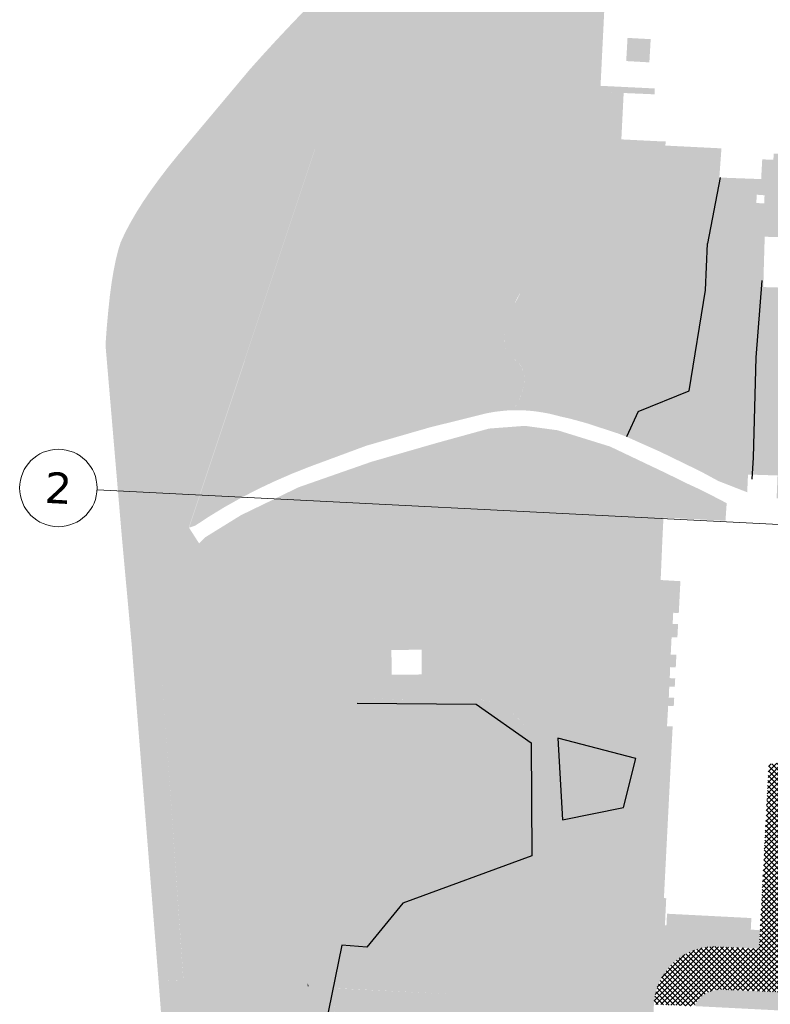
# Model space of a CAD drawing. Header units: millimetres. Extents: x 32690613 to 32694392, y 5343730 to 5344753.
# Tile 11 of 170: x 32692194 to 32692291, y 5344165 to 5344292. Entities that reach past the tile are written whole.
import ezdxf

# ---------------------------------------------------------------- set-up
doc = ezdxf.new("R2010")
doc.units = ezdxf.units.MM
doc.header["$LTSCALE"] = 0.01
doc.layers.get('DEFPOINTS').update_dxf_attribs({"color": 11, "lineweight": 18})
doc.layers.add('Gel-Bewuchs', color=122, linetype='Continuous', lineweight=25)
doc.layers.add('Gel-Rasengitter', color=105, linetype='Continuous', lineweight=5)
for name, color, linetype, lineweight, true_color in [('Veg-Hecke', 7, 'Continuous', 5, 0x9dd100), ('Veg-Rasen', 7, 'Continuous', 5, 0xb9f3a0), ('Veg-Stauden_Bodendecker', 7, 'Continuous', 5, 0xa8ffbe), ('Veg-Waldartig', 7, 'Continuous', 5, 0xb0ee53), ('Veg-Wiese', 7, 'Continuous', 5, 0xd4ffa8)]:
    doc.layers.add(name, color=color, linetype=linetype, lineweight=lineweight, true_color=true_color)
doc.styles.add('Verdana', font='verdana.ttf')

# ---------------------------------------------------------------- blocks, each defined once
blk = doc.blocks.new('A$C78070446')
blk.add_line((4469482.47, 5342769.75), (4470232.05, 5342702.5))
blk.add_circle((4469477.49, 5342770.2), 5)
at = {"insert": (4469477.49, 5342770.2), "char_height": 4, "attachment_point": 5, "rotation": 354.86, "line_spacing_factor": 0.252012, "style": 'Verdana'}
blk.add_mtext('2', dxfattribs=at)

msp = doc.modelspace()

# ---------------------------------------------------------------- hatches: boundary and pattern name
at = {"layer": 'Gel-Rasengitter'}
h = msp.add_hatch(dxfattribs=at)
h.set_pattern_fill('ANSI37', color=256, scale=0.15, style=0)
h.set_pattern_definition([(45, (32692692.89605, 5344273.37825), (-0.3367596, 0.3367596), []), (135, (32692692.89605, 5344273.37825), (-0.3367596, -0.3367596), [])])
h.paths.add_polyline_path([(32692294.58, 5344192.19), (32692294.58, 5344192.19, -0.106413), (32692296.65, 5344197.57), (32692296.65, 5344197.57), (32692296.25, 5344197.51), (32692295.87, 5344197.42), (32692295.53, 5344197.3), (32692295.21, 5344197.18), (32692294.92, 5344197.04), (32692294.65, 5344196.9), (32692294.4, 5344196.77), (32692294.17, 5344196.64), (32692293.96, 5344196.53), (32692293.76, 5344196.42), (32692293.58, 5344196.33), (32692293.4, 5344196.26), (32692293.23, 5344196.19), (32692293.07, 5344196.13), (32692292.9, 5344196.08), (32692292.74, 5344196.04), (32692292.58, 5344196), (32692292.42, 5344195.97), (32692292.24, 5344195.95), (32692292.05, 5344195.93), (32692291.85, 5344195.91), (32692291.63, 5344195.89), (32692291.38, 5344195.87), (32692291.11, 5344195.85), (32692290.64, 5344186.81), (32692290.17, 5344177.88), (32692289.99, 5344174.39), (32692289.86, 5344172), (32692284.49, 5344172.25, 0.413576), (32692276.28, 5344164.8), (32692281.44, 5344164.57, -0.2915), (32692285.17, 5344166.71), (32692330.5, 5344164.65), (32692348.61, 5344163.82), (32692389.02, 5344161.98), (32692393.46, 5344161.8), (32692414.46, 5344160.91), (32692414.56, 5344162.92), (32692350.52, 5344165.7), (32692349.19, 5344165.78), (32692349.33, 5344169.14), (32692330.81, 5344170.05), (32692293.89, 5344171.81), (32692293.97, 5344173.46), (32692293.37, 5344173.49), (32692294.02, 5344187.16), (32692294.04, 5344187.64), (32692294.16, 5344188.7), (32692294.37, 5344190.5), (32692294.43, 5344191.01)])
at = {"layer": 'Veg-Hecke', "transparency": 33554687}
msp.add_hatch(color=256, dxfattribs=at).paths.add_polyline_path([(32692276.39, 5344283.13), (32692269.38, 5344283.47), (32692269.34, 5344282.67), (32692275, 5344282.43), (32692276.36, 5344282.37)])
at = {"layer": 'Veg-Rasen', "transparency": 33554687}
for points in [[(32692293.4, 5344257.38), (32692290.41, 5344257.47), (32692289.16, 5344235.46), (32692289.02, 5344233.33), (32692288.44, 5344233.35), (32692288.43, 5344233.25), (32692292.25, 5344233.13), (32692292.13, 5344230.2), (32692292.62, 5344230.14), (32692292.62, 5344230.33), (32692292.74, 5344233.8), (32692292.82, 5344236.32), (32692293.02, 5344243.85)], [(32692277.97, 5344176.51), (32692277.9, 5344175.01), (32692288.79, 5344174.45), (32692288.87, 5344175.95)], [(32692281.45, 5344164.58), (32692281.69, 5344164.93), (32692281.93, 5344165.25), (32692282.17, 5344165.53), (32692282.41, 5344165.78), (32692282.66, 5344165.99), (32692282.91, 5344166.16), (32692283.16, 5344166.31), (32692283.41, 5344166.41), (32692283.67, 5344166.5), (32692283.91, 5344166.57), (32692284.14, 5344166.62), (32692284.36, 5344166.67), (32692284.58, 5344166.7), (32692284.78, 5344166.71), (32692284.98, 5344166.72), (32692285.17, 5344166.71), (32692296.95, 5344166.17), (32692304.17, 5344165.85), (32692305.23, 5344165.2), (32692305.86, 5344164.7), (32692306.7, 5344163.9), (32692307.38, 5344163.25)]]:
    msp.add_hatch(color=256, dxfattribs=at).paths.add_polyline_path(points)
h = msp.add_hatch(color=256, dxfattribs=at)
h.paths.add_polyline_path([(32692277.51, 5344227.68), (32692246.89, 5344211.29), (32692241.71, 5344211.31), (32692241.67, 5344206.72), (32692246.97, 5344206.69), (32692247.02, 5344207.66), (32692277.37, 5344224.81)])
h.paths.add_polyline_path([(32692242.37, 5344210.58), (32692246.28, 5344210.62), (32692246.3, 5344207.42), (32692242.41, 5344207.38)])
at = {"layer": 'Veg-Stauden_Bodendecker', "transparency": 33554687}
for points in [[(32692272.87, 5344289.66), (32692275.86, 5344289.5), (32692275.69, 5344286.5), (32692272.7, 5344286.67)], [(32692290.64, 5344263.97), (32692290.7, 5344263.97), (32692292.6, 5344263.92), (32692292.81, 5344271.76), (32692292.69, 5344271.76), (32692292.82, 5344274.67), (32692291.75, 5344274.72), (32692291.71, 5344273.91), (32692290.27, 5344273.97), (32692290.11, 5344271.06), (32692290.57, 5344269.3), (32692290.52, 5344268.29), (32692290.59, 5344263.97)]]:
    msp.add_hatch(color=256, dxfattribs=at).paths.add_polyline_path(points)
at = {"layer": 'Veg-Waldartig', "transparency": 33554687}
for points in [[(32692268.14, 5344308.24), (32692266.62, 5344308.84), (32692265.97, 5344309.16), (32692265.37, 5344309.58), (32692264.84, 5344310.09), (32692264.39, 5344310.67), (32692264.05, 5344311.32), (32692263.8, 5344312.01), (32692263.67, 5344312.73), (32692263.64, 5344313.46), (32692236.23, 5344286.45), (32692216.23, 5344226.38), (32692217, 5344226.63), (32692218.91, 5344227.88), (32692220.88, 5344229.08), (32692222.94, 5344230.23), (32692225.06, 5344231.33), (32692227.26, 5344232.37), (32692229.53, 5344233.36), (32692231.88, 5344234.29), (32692234.29, 5344235.18), (32692239.12, 5344236.97), (32692247.33, 5344239.34), (32692252.96, 5344240.74), (32692254.57, 5344241.14), (32692255.02, 5344241.23), (32692255.46, 5344241.31), (32692255.91, 5344241.38), (32692256.36, 5344241.43), (32692256.8, 5344241.48), (32692257.25, 5344241.52), (32692257.69, 5344241.55), (32692258.13, 5344241.56), (32692258.76, 5344242.72), (32692259.2, 5344243.78), (32692259.47, 5344244.75), (32692259.55, 5344245.64), (32692259.46, 5344246.43), (32692259.18, 5344247.13), (32692258.72, 5344247.75), (32692258.08, 5344248.27), (32692257.47, 5344248.84), (32692257.08, 5344249.58), (32692256.92, 5344250.49), (32692256.99, 5344251.58), (32692257.28, 5344252.84), (32692257.8, 5344254.27), (32692258.54, 5344255.88), (32692259.52, 5344257.67), (32692260.43, 5344259.41), (32692261.01, 5344260.9), (32692261.24, 5344262.14), (32692261.13, 5344263.12), (32692260.68, 5344263.85), (32692259.88, 5344264.32), (32692258.74, 5344264.55), (32692257.27, 5344264.51), (32692254.54, 5344264.1), (32692252.14, 5344263.93), (32692250.09, 5344263.99), (32692248.37, 5344264.28), (32692247, 5344264.81), (32692245.95, 5344265.57), (32692245.25, 5344266.57), (32692244.89, 5344267.8), (32692244.77, 5344269.14), (32692244.82, 5344270.46), (32692245.03, 5344271.77), (32692245.4, 5344273.06), (32692245.93, 5344274.33), (32692246.63, 5344275.58), (32692247.48, 5344276.82), (32692248.5, 5344278.04), (32692249.62, 5344279.2), (32692250.79, 5344280.29), (32692252, 5344281.29), (32692253.26, 5344282.2), (32692254.57, 5344283.04), (32692255.92, 5344283.79), (32692257.32, 5344284.45), (32692258.77, 5344285.04), (32692260.11, 5344285.61), (32692261.2, 5344286.25), (32692262.03, 5344286.96), (32692262.61, 5344287.74), (32692262.93, 5344288.58), (32692263, 5344289.49), (32692262.81, 5344290.47), (32692262.37, 5344291.51), (32692261.9, 5344292.59), (32692261.61, 5344293.64), (32692261.5, 5344294.69), (32692261.59, 5344295.72), (32692261.85, 5344296.74), (32692262.31, 5344297.74), (32692262.95, 5344298.73), (32692263.77, 5344299.71), (32692264.64, 5344300.69), (32692265.42, 5344301.7), (32692266.11, 5344302.73), (32692266.7, 5344303.78), (32692267.2, 5344304.86), (32692267.61, 5344305.96), (32692267.92, 5344307.09)], [(32692289.57, 5344269.4), (32692290.56, 5344269.33), (32692290.11, 5344271.06), (32692290.13, 5344271.42), (32692284.73, 5344271.62), (32692283.96, 5344269.53), (32692283.31, 5344267.63), (32692282.78, 5344265.92), (32692282.35, 5344264.38), (32692282.04, 5344263.04), (32692281.84, 5344261.87), (32692281.76, 5344260.9), (32692281.79, 5344260.1), (32692281.85, 5344259.34), (32692281.87, 5344258.46), (32692281.85, 5344257.47), (32692281.78, 5344256.36), (32692281.67, 5344255.13), (32692281.52, 5344253.78), (32692281.32, 5344252.32), (32692281.08, 5344250.74), (32692280.75, 5344249.22), (32692280.25, 5344247.94), (32692279.59, 5344246.9), (32692278.78, 5344246.1), (32692277.8, 5344245.54), (32692276.67, 5344245.22), (32692275.38, 5344245.14), (32692273.93, 5344245.29), (32692272.5, 5344245.45), (32692271.25, 5344245.37), (32692270.18, 5344245.05), (32692269.29, 5344244.49), (32692268.59, 5344243.69), (32692268.07, 5344242.66), (32692267.74, 5344241.39), (32692267.59, 5344239.88), (32692271.61, 5344238.57), (32692272.72, 5344238.14), (32692277.16, 5344236.16), (32692281.68, 5344233.96), (32692282.76, 5344233.41), (32692284.63, 5344232.4), (32692288.33, 5344230.96), (32692288.43, 5344233.25), (32692288.44, 5344233.35), (32692289.02, 5344233.33), (32692289.16, 5344235.46), (32692290.41, 5344257.47), (32692290.45, 5344259.17), (32692290.59, 5344263.97), (32692290.52, 5344268.29), (32692290.53, 5344268.4), (32692290.52, 5344268.28), (32692289.5, 5344268.33)], [(32692215.51, 5344167.85), (32692234.85, 5344166.96), (32692235.18, 5344167.54), (32692235.51, 5344168.07), (32692235.84, 5344168.56), (32692236.16, 5344169.01), (32692236.47, 5344169.41), (32692236.78, 5344169.77), (32692237.08, 5344170.09), (32692237.37, 5344170.36), (32692237.69, 5344170.63), (32692238.06, 5344170.94), (32692238.48, 5344171.29), (32692238.95, 5344171.68), (32692239.48, 5344172.11), (32692240.05, 5344172.58), (32692240.68, 5344173.09), (32692241.37, 5344173.64), (32692242.09, 5344174.21), (32692242.84, 5344174.76), (32692243.63, 5344175.31), (32692244.44, 5344175.84), (32692245.29, 5344176.36), (32692246.17, 5344176.87), (32692247.07, 5344177.37), (32692248.01, 5344177.86), (32692248.99, 5344178.33), (32692250.01, 5344178.8), (32692251.07, 5344179.26), (32692252.18, 5344179.71), (32692253.33, 5344180.14), (32692254.53, 5344180.57), (32692255.77, 5344180.98), (32692257.05, 5344181.39), (32692258.26, 5344181.84), (32692259.27, 5344182.39), (32692260.07, 5344183.04), (32692260.68, 5344183.79), (32692261.08, 5344184.64), (32692261.29, 5344185.59), (32692261.29, 5344186.64), (32692261.1, 5344187.78), (32692260.83, 5344188.95), (32692260.64, 5344190.04), (32692260.51, 5344191.06), (32692260.46, 5344192.01), (32692260.47, 5344192.89), (32692260.54, 5344193.7), (32692260.69, 5344194.43), (32692260.9, 5344195.1), (32692261.1, 5344195.74), (32692261.2, 5344196.39), (32692261.2, 5344197.06), (32692261.09, 5344197.74), (32692260.89, 5344198.44), (32692260.59, 5344199.15), (32692260.18, 5344199.88), (32692259.68, 5344200.62), (32692259.12, 5344201.34), (32692258.5, 5344201.98), (32692257.84, 5344202.55), (32692257.12, 5344203.04), (32692256.35, 5344203.44), (32692255.53, 5344203.77), (32692254.67, 5344204.02), (32692253.75, 5344204.18), (32692251.07, 5344204.13), (32692248.63, 5344204.1), (32692246.45, 5344204.1), (32692244.52, 5344204.12), (32692242.83, 5344204.17), (32692241.4, 5344204.25), (32692240.21, 5344204.35), (32692239.28, 5344204.48), (32692238.55, 5344204.79), (32692238, 5344205.43), (32692237.63, 5344206.41), (32692237.44, 5344207.72), (32692237.41, 5344209.37), (32692237.57, 5344211.35), (32692237.9, 5344213.66), (32692238.41, 5344216.32), (32692239.7, 5344219.28), (32692241.86, 5344223.03), (32692242.19, 5344223.72), (32692242.45, 5344224.36), (32692242.64, 5344224.94), (32692242.77, 5344225.47), (32692242.82, 5344225.95), (32692242.81, 5344226.38), (32692242.73, 5344226.76), (32692242.59, 5344227.08), (32692242.27, 5344228.21), (32692242.24, 5344229.38), (32692242.5, 5344230.59), (32692243.06, 5344231.85), (32692243.9, 5344233.15), (32692245.04, 5344234.5), (32692246.47, 5344235.89), (32692248.19, 5344237.32), (32692239.77, 5344234.89), (32692230.37, 5344231.6), (32692222.94, 5344228), (32692218.27, 5344225.11), (32692217.53, 5344224.35), (32692218.44, 5344222.94), (32692212.78, 5344206.93)], [(32692267.11, 5344195.87), (32692266.65, 5344195.46), (32692266.22, 5344195.19), (32692265.83, 5344195.06), (32692265.46, 5344195.06), (32692265.12, 5344195.21), (32692264.8, 5344195.49), (32692264.52, 5344195.91), (32692264.27, 5344196.47), (32692263.83, 5344197.8), (32692263.67, 5344198.24), (32692263.54, 5344198.65), (32692263.43, 5344199.05), (32692263.35, 5344199.43), (32692263.3, 5344199.79), (32692263.28, 5344200.13), (32692263.29, 5344200.45), (32692263.33, 5344200.76), (32692263.49, 5344201.26), (32692263.72, 5344201.68), (32692264.01, 5344202.04), (32692264.36, 5344202.33), (32692264.78, 5344202.55), (32692265.26, 5344202.7), (32692265.8, 5344202.78), (32692266.41, 5344202.79), (32692266.77, 5344202.65), (32692267.09, 5344202.45), (32692267.38, 5344202.19), (32692267.63, 5344201.88), (32692267.85, 5344201.51), (32692268.02, 5344201.09), (32692268.17, 5344200.61), (32692268.27, 5344200.07), (32692268.39, 5344199.47), (32692268.43, 5344198.89), (32692268.4, 5344198.34), (32692268.3, 5344197.8), (32692268.11, 5344197.29), (32692267.85, 5344196.79), (32692267.52, 5344196.32)], [(32692247.16, 5344050.15), (32692247.1, 5344048.61), (32692246.97, 5344047.21), (32692246.77, 5344045.94), (32692246.49, 5344044.81), (32692246.13, 5344043.81), (32692245.7, 5344042.95), (32692245.19, 5344042.23), (32692244.6, 5344041.64), (32692243.97, 5344041.13), (32692243.33, 5344040.64), (32692242.68, 5344040.16), (32692242.03, 5344039.71), (32692241.36, 5344039.27), (32692240.68, 5344038.84), (32692240, 5344038.44), (32692239.3, 5344038.05), (32692224.93, 5344057.61), (32692220.78, 5344096.72), (32692215.51, 5344167.85), (32692234.85, 5344166.96), (32692234.93, 5344166.77), (32692234.99, 5344166.5), (32692235.03, 5344166.14), (32692235.05, 5344165.7), (32692235.05, 5344165.17), (32692235.02, 5344164.55), (32692234.97, 5344163.85), (32692234.9, 5344163.06), (32692234.86, 5344162.21), (32692234.9, 5344161.35), (32692235.03, 5344160.46), (32692235.24, 5344159.54), (32692235.53, 5344158.61), (32692235.91, 5344157.65), (32692236.37, 5344156.67), (32692236.92, 5344155.66), (32692237.45, 5344154.63), (32692237.86, 5344153.57), (32692238.15, 5344152.49), (32692238.33, 5344151.38), (32692238.39, 5344150.24), (32692238.34, 5344149.08), (32692238.17, 5344147.89), (32692237.88, 5344146.68), (32692237.86, 5344146.05), (32692237.97, 5344145.35), (32692238.2, 5344144.59), (32692238.55, 5344143.77), (32692239.03, 5344142.88), (32692239.62, 5344141.93), (32692240.33, 5344140.92), (32692241.16, 5344139.84), (32692241.74, 5344139.05), (32692242.11, 5344138.16), (32692242.3, 5344137.16), (32692242.29, 5344136.05), (32692242.1, 5344134.83), (32692241.7, 5344133.5), (32692241.12, 5344132.05), (32692240.34, 5344130.5), (32692239.62, 5344128.93), (32692239.21, 5344127.41), (32692239.12, 5344125.94), (32692239.33, 5344124.54), (32692239.86, 5344123.19), (32692240.7, 5344121.9), (32692241.85, 5344120.66), (32692243.31, 5344119.48), (32692244.86, 5344118.29), (32692246.28, 5344117.02), (32692247.56, 5344115.66), (32692248.71, 5344114.21), (32692249.72, 5344112.68), (32692250.6, 5344111.07), (32692251.34, 5344109.37), (32692251.95, 5344107.59), (32692252.39, 5344105.85), (32692252.63, 5344104.27), (32692252.67, 5344102.86), (32692252.52, 5344101.6), (32692252.17, 5344100.52), (32692251.62, 5344099.59), (32692250.88, 5344098.83), (32692249.93, 5344098.24), (32692248.93, 5344097.61), (32692248, 5344096.75), (32692247.15, 5344095.67), (32692246.39, 5344094.36), (32692245.7, 5344092.82), (32692245.08, 5344091.05), (32692244.55, 5344089.05), (32692244.1, 5344086.82), (32692243.7, 5344084.58), (32692243.35, 5344082.53), (32692243.03, 5344080.68), (32692242.75, 5344079.02), (32692242.51, 5344077.56), (32692242.31, 5344076.29), (32692242.14, 5344075.22), (32692242.02, 5344074.34), (32692241.96, 5344073.89), (32692241.91, 5344073.45), (32692241.87, 5344073), (32692241.84, 5344072.55), (32692241.81, 5344072.09), (32692241.79, 5344071.64), (32692241.78, 5344071.19), (32692241.78, 5344070.73), (32692241.78, 5344070.22), (32692241.79, 5344069.72), (32692241.81, 5344069.21), (32692241.83, 5344068.7), (32692241.86, 5344068.2), (32692241.89, 5344067.69), (32692241.93, 5344067.18), (32692241.98, 5344066.67), (32692242.16, 5344065.73), (32692242.4, 5344064.75), (32692242.71, 5344063.73), (32692243.08, 5344062.66), (32692243.52, 5344061.56), (32692244.02, 5344060.41), (32692244.59, 5344059.22), (32692245.22, 5344057.99), (32692245.72, 5344057.04), (32692246.14, 5344056.09), (32692246.49, 5344055.13), (32692246.77, 5344054.15), (32692246.98, 5344053.17), (32692247.11, 5344052.17), (32692247.17, 5344051.17)]]:
    msp.add_hatch(color=256, dxfattribs=at).paths.add_polyline_path(points)
at = {"layer": 'Veg-Wiese', "transparency": 33554687}
for points in [[(32692215.5, 5344167.85), (32692212.78, 5344206.93), (32692218.14, 5344222.08), (32692218.44, 5344222.94), (32692216.21, 5344226.41), (32692236.23, 5344286.45), (32692263.64, 5344313.46), (32692264.38, 5344316.27), (32692299.93, 5344351.01), (32692325.89, 5344376.75), (32692330.57, 5344381.36), (32692335.27, 5344385.77), (32692376.11, 5344416.43), (32692376.73, 5344415.5), (32692377.25, 5344415.46), (32692379.37, 5344417.05), (32692392.42, 5344436.95), (32692390.24, 5344436.29), (32692387.69, 5344435.2), (32692377.15, 5344419.14), (32692375.47, 5344417.82), (32692334.3, 5344386.92), (32692329.53, 5344382.44), (32692296.39, 5344349.92), (32692263.33, 5344317.34), (32692262.35, 5344316.4), (32692233.61, 5344288.08), (32692212.91, 5344226), (32692215.12, 5344222.55), (32692209.74, 5344207.34), (32692209.13, 5344207.32), (32692212.28, 5344167.98)], [(32692209.13, 5344207.32), (32692209.74, 5344207.34), (32692215.12, 5344222.55), (32692212.91, 5344226), (32692233.61, 5344288.08), (32692262.35, 5344316.4), (32692263.27, 5344317.29), (32692264.45, 5344318.45), (32692296.39, 5344349.92), (32692329.53, 5344382.44), (32692334.3, 5344386.92), (32692375.47, 5344417.82), (32692377.15, 5344419.14), (32692387.69, 5344435.2), (32692390.24, 5344436.29), (32692389.7, 5344436.12), (32692389.17, 5344435.92), (32692388.64, 5344435.72), (32692388.11, 5344435.51), (32692387.59, 5344435.28), (32692387.07, 5344435.04), (32692386.56, 5344434.79), (32692386.06, 5344434.53), (32692383.94, 5344433.4), (32692383.09, 5344434.01), (32692371.47, 5344423.73), (32692356.04, 5344410.21), (32692326.64, 5344382.78), (32692256.58, 5344317.25), (32692237.57, 5344299.51), (32692235.83, 5344297.85), (32692234.11, 5344296.17), (32692232.41, 5344294.47), (32692230.71, 5344292.75), (32692229.04, 5344291), (32692227.38, 5344289.23), (32692225.73, 5344287.43), (32692224.1, 5344285.61), (32692214.78, 5344274.5), (32692213.52, 5344272.94), (32692212.36, 5344271.42), (32692211.29, 5344269.95), (32692210.31, 5344268.52), (32692209.44, 5344267.14), (32692208.66, 5344265.79), (32692207.97, 5344264.49), (32692207.39, 5344263.23), (32692207.06, 5344262.17), (32692206.76, 5344260.94), (32692206.48, 5344259.54), (32692206.22, 5344257.97), (32692205.99, 5344256.23), (32692205.79, 5344254.31), (32692205.6, 5344252.22), (32692205.44, 5344249.97), (32692207.56, 5344225.09), (32692208.82, 5344211.31)], [(32692289.99, 5344174.39), (32692289.79, 5344174.4), (32692288.79, 5344174.45), (32692277.9, 5344175.01), (32692277.7, 5344175.02), (32692277.87, 5344178.51), (32692277.57, 5344178.53), (32692278.7, 5344200.7), (32692277.97, 5344200.74), (32692278.12, 5344203.37), (32692278.84, 5344203.34), (32692278.9, 5344204.4), (32692278.2, 5344204.44), (32692278.26, 5344205.86), (32692278.97, 5344205.82), (32692279.03, 5344206.91), (32692278.32, 5344206.95), (32692278.38, 5344208.37), (32692279.1, 5344208.33), (32692279.18, 5344209.96), (32692278.45, 5344209.99), (32692278.56, 5344212.24), (32692279.31, 5344212.2), (32692279.4, 5344213.92), (32692278.7, 5344213.96), (32692278.77, 5344215.39), (32692279.49, 5344215.35), (32692279.7, 5344219.47), (32692277.15, 5344219.62), (32692277.37, 5344224.81), (32692247.02, 5344207.66), (32692246.97, 5344206.69), (32692241.67, 5344206.72), (32692241.71, 5344211.31), (32692246.89, 5344211.29), (32692277.16, 5344227.49), (32692277.51, 5344227.68), (32692285.52, 5344227.28), (32692285.68, 5344229.55), (32692283.55, 5344230.66), (32692282.15, 5344231.36), (32692280.8, 5344231.98), (32692277.86, 5344233.42), (32692270.61, 5344236.87), (32692263.84, 5344238.97), (32692259.61, 5344239.54), (32692254.98, 5344239.19), (32692248.19, 5344237.32), (32692246.47, 5344235.89), (32692245.04, 5344234.5), (32692243.9, 5344233.15), (32692243.06, 5344231.85), (32692242.5, 5344230.59), (32692242.24, 5344229.38), (32692242.27, 5344228.21), (32692242.59, 5344227.08), (32692242.59, 5344227.08), (32692242.73, 5344226.76), (32692242.81, 5344226.38), (32692242.82, 5344225.95), (32692242.77, 5344225.47), (32692242.64, 5344224.94), (32692242.45, 5344224.36), (32692242.19, 5344223.72), (32692241.86, 5344223.03), (32692239.7, 5344219.28), (32692238.41, 5344216.32), (32692237.9, 5344213.66), (32692237.57, 5344211.35), (32692237.41, 5344209.37), (32692237.44, 5344207.72), (32692237.63, 5344206.41), (32692238, 5344205.43), (32692238.55, 5344204.79), (32692239.28, 5344204.48), (32692239.31, 5344204.47), (32692239.35, 5344204.47), (32692239.39, 5344204.46), (32692239.43, 5344204.46), (32692239.46, 5344204.45), (32692239.5, 5344204.45), (32692239.54, 5344204.44), (32692239.57, 5344204.44), (32692239.57, 5344204.43), (32692240.54, 5344204.32), (32692241.74, 5344204.23), (32692243.17, 5344204.16), (32692244.83, 5344204.12), (32692246.72, 5344204.1), (32692248.83, 5344204.1), (32692251.18, 5344204.13), (32692253.75, 5344204.18), (32692253.92, 5344204.16), (32692254.1, 5344204.13), (32692254.27, 5344204.1), (32692254.44, 5344204.06), (32692254.61, 5344204.03), (32692254.78, 5344203.99), (32692254.95, 5344203.95), (32692255.11, 5344203.9), (32692255.8, 5344203.67), (32692256.45, 5344203.39), (32692257.08, 5344203.06), (32692257.66, 5344202.68), (32692258.22, 5344202.24), (32692258.74, 5344201.75), (32692259.23, 5344201.21), (32692259.68, 5344200.62), (32692260.18, 5344199.88), (32692260.59, 5344199.15), (32692260.89, 5344198.44), (32692261.09, 5344197.74), (32692261.2, 5344197.06), (32692261.2, 5344196.39), (32692261.1, 5344195.74), (32692260.9, 5344195.1), (32692260.69, 5344194.43), (32692260.54, 5344193.7), (32692260.47, 5344192.89), (32692260.46, 5344192.01), (32692260.51, 5344191.06), (32692260.64, 5344190.04), (32692260.83, 5344188.95), (32692261.1, 5344187.78), (32692261.29, 5344186.64), (32692261.29, 5344185.59), (32692261.08, 5344184.64), (32692260.68, 5344183.79), (32692260.07, 5344183.04), (32692259.27, 5344182.39), (32692258.26, 5344181.84), (32692257.05, 5344181.39), (32692255.77, 5344180.98), (32692254.53, 5344180.57), (32692253.33, 5344180.14), (32692252.18, 5344179.71), (32692251.07, 5344179.26), (32692250.01, 5344178.8), (32692248.99, 5344178.33), (32692248.01, 5344177.86), (32692247.07, 5344177.37), (32692246.17, 5344176.87), (32692245.29, 5344176.36), (32692244.44, 5344175.84), (32692243.63, 5344175.31), (32692242.84, 5344174.76), (32692242.09, 5344174.21), (32692241.37, 5344173.64), (32692240.68, 5344173.09), (32692240.05, 5344172.58), (32692239.48, 5344172.11), (32692238.95, 5344171.68), (32692238.48, 5344171.29), (32692238.06, 5344170.94), (32692237.69, 5344170.63), (32692237.37, 5344170.36), (32692237.08, 5344170.09), (32692236.78, 5344169.77), (32692236.47, 5344169.41), (32692236.16, 5344169.01), (32692235.84, 5344168.56), (32692235.51, 5344168.07), (32692235.18, 5344167.54), (32692234.85, 5344166.96), (32692220.4, 5344167.63), (32692256.79, 5344165.78), (32692276.28, 5344164.81), (32692276.51, 5344166.33), (32692277.03, 5344167.77), (32692277.82, 5344169.09), (32692278.85, 5344170.23), (32692280.08, 5344171.14), (32692281.47, 5344171.8), (32692282.96, 5344172.17), (32692284.49, 5344172.25), (32692289.86, 5344172)], [(32692215.51, 5344167.84), (32692212.28, 5344167.98), (32692220.03, 5344068.68), (32692222.98, 5344051.51), (32692225.78, 5344047.06), (32692229.15, 5344042.45), (32692232.52, 5344037.84), (32692241.52, 5344027.47), (32692247.29, 5344027.18), (32692224.93, 5344057.61), (32692223.01, 5344069.05), (32692220.78, 5344096.72)], [(32692231.57, 5344167.51), (32692231.57, 5344167.11), (32692231.69, 5344167.11)], [(32692274.39, 5344127.39), (32692265.15, 5344127.78), (32692265.31, 5344131.57), (32692273.98, 5344131.21), (32692274.58, 5344131.18), (32692275.67, 5344152.75), (32692276.28, 5344164.81), (32692234.89, 5344166.88), (32692234.96, 5344166.67), (32692235.01, 5344166.38), (32692235.04, 5344166.01), (32692235.05, 5344165.57), (32692235.04, 5344165.06), (32692235.02, 5344164.47), (32692234.97, 5344163.8), (32692234.9, 5344163.06), (32692234.86, 5344162.21), (32692234.9, 5344161.35), (32692235.03, 5344160.46), (32692235.24, 5344159.54), (32692235.53, 5344158.61), (32692235.91, 5344157.65), (32692236.37, 5344156.67), (32692236.92, 5344155.66), (32692237.45, 5344154.63), (32692237.86, 5344153.57), (32692238.15, 5344152.49), (32692238.33, 5344151.38), (32692238.39, 5344150.24), (32692238.34, 5344149.08), (32692238.17, 5344147.89), (32692237.88, 5344146.68), (32692237.86, 5344146.05), (32692237.97, 5344145.35), (32692238.2, 5344144.59), (32692238.55, 5344143.77), (32692239.03, 5344142.88), (32692239.62, 5344141.93), (32692240.33, 5344140.92), (32692241.16, 5344139.84), (32692241.74, 5344139.05), (32692242.11, 5344138.16), (32692242.3, 5344137.16), (32692242.29, 5344136.05), (32692242.1, 5344134.83), (32692241.7, 5344133.5), (32692241.12, 5344132.05), (32692240.34, 5344130.5), (32692239.62, 5344128.93), (32692239.21, 5344127.41), (32692239.12, 5344125.94), (32692239.33, 5344124.54), (32692239.86, 5344123.19), (32692240.7, 5344121.9), (32692241.85, 5344120.66), (32692243.31, 5344119.48), (32692244.86, 5344118.29), (32692246.28, 5344117.02), (32692247.56, 5344115.66), (32692248.71, 5344114.21), (32692249.72, 5344112.68), (32692250.6, 5344111.07), (32692251.34, 5344109.37), (32692251.95, 5344107.59), (32692252.39, 5344105.85), (32692252.63, 5344104.27), (32692252.67, 5344102.86), (32692252.52, 5344101.6), (32692252.17, 5344100.52), (32692251.62, 5344099.59), (32692250.88, 5344098.83), (32692249.93, 5344098.24), (32692248.93, 5344097.61), (32692248, 5344096.75), (32692247.15, 5344095.67), (32692246.39, 5344094.36), (32692245.7, 5344092.82), (32692245.08, 5344091.05), (32692244.55, 5344089.05), (32692244.1, 5344086.82), (32692243.7, 5344084.58), (32692243.35, 5344082.53), (32692243.03, 5344080.68), (32692242.75, 5344079.02), (32692242.51, 5344077.56), (32692242.31, 5344076.29), (32692242.14, 5344075.22), (32692242.02, 5344074.34), (32692241.96, 5344073.89), (32692241.91, 5344073.45), (32692241.87, 5344073), (32692241.84, 5344072.55), (32692241.81, 5344072.09), (32692241.79, 5344071.64), (32692241.78, 5344071.19), (32692241.78, 5344070.73), (32692241.78, 5344070.22), (32692241.79, 5344069.72), (32692241.81, 5344069.21), (32692241.83, 5344068.7), (32692241.86, 5344068.2), (32692241.89, 5344067.69), (32692241.93, 5344067.18), (32692241.98, 5344066.67), (32692242.16, 5344065.73), (32692242.4, 5344064.75), (32692242.71, 5344063.73), (32692243.08, 5344062.66), (32692243.52, 5344061.56), (32692244.02, 5344060.41), (32692244.59, 5344059.22), (32692245.22, 5344057.99), (32692245.72, 5344057.04), (32692246.14, 5344056.09), (32692246.49, 5344055.13), (32692246.77, 5344054.15), (32692246.98, 5344053.17), (32692247.11, 5344052.17), (32692247.17, 5344051.17), (32692247.16, 5344050.15), (32692247.1, 5344048.61), (32692246.97, 5344047.21), (32692246.77, 5344045.94), (32692246.49, 5344044.81), (32692246.13, 5344043.81), (32692245.7, 5344042.95), (32692245.19, 5344042.23), (32692244.6, 5344041.64), (32692243.97, 5344041.13), (32692243.33, 5344040.64), (32692242.68, 5344040.16), (32692242.03, 5344039.71), (32692241.36, 5344039.27), (32692240.68, 5344038.84), (32692240, 5344038.44), (32692239.3, 5344038.05), (32692247.29, 5344027.18), (32692266.91, 5344026.19), (32692270.03, 5344081.16), (32692270.05, 5344081.84), (32692261.74, 5344082.23), (32692263.14, 5344110.36), (32692273.52, 5344109.84), (32692273.58, 5344110.92), (32692273.76, 5344114.22), (32692273.86, 5344116.38), (32692274.27, 5344124.47), (32692274.25, 5344124.47)]]:
    msp.add_hatch(color=256, dxfattribs=at).paths.add_polyline_path(points)
h = msp.add_hatch(color=256, dxfattribs=at)
h.dxf.hatch_style = 1
h.paths.add_polyline_path([(32692284.73, 5344271.62), (32692285, 5344275.39), (32692277.77, 5344275.75), (32692277.77, 5344275.75), (32692277.78, 5344276.28), (32692277.1, 5344276.31), (32692277.1, 5344276.3), (32692272.07, 5344276.55), (32692272.37, 5344282.54), (32692269.34, 5344282.67), (32692269.38, 5344283.4), (32692269.68, 5344289.44), (32692270.26, 5344301.19), (32692273.24, 5344301.04), (32692273.27, 5344301.63), (32692272.61, 5344301.67), (32692272.73, 5344303.67), (32692272.73, 5344303.67), (32692272.79, 5344304.68), (32692274.41, 5344304.6), (32692274.51, 5344306.35), (32692274.54, 5344306.99), (32692279.22, 5344306.77), (32692279.26, 5344307.6), (32692274.15, 5344307.88), (32692274.18, 5344308.48), (32692275.49, 5344308.41), (32692275.51, 5344308.85), (32692274.01, 5344308.95), (32692274.02, 5344309.07), (32692275.52, 5344308.97), (32692275.58, 5344310.01), (32692272.08, 5344310.24), (32692268.28, 5344310.49), (32692268.14, 5344308.24), (32692267.92, 5344307.09), (32692267.61, 5344305.96), (32692267.2, 5344304.86), (32692266.7, 5344303.78), (32692266.11, 5344302.73), (32692265.42, 5344301.7), (32692264.64, 5344300.69), (32692263.77, 5344299.71), (32692262.95, 5344298.73), (32692262.31, 5344297.74), (32692261.85, 5344296.74), (32692261.59, 5344295.72), (32692261.5, 5344294.69), (32692261.61, 5344293.64), (32692261.9, 5344292.59), (32692262.37, 5344291.51), (32692262.81, 5344290.47), (32692263, 5344289.49), (32692262.93, 5344288.58), (32692262.61, 5344287.74), (32692262.03, 5344286.96), (32692261.2, 5344286.25), (32692260.11, 5344285.61), (32692258.77, 5344285.04), (32692257.32, 5344284.45), (32692255.92, 5344283.79), (32692254.57, 5344283.04), (32692253.26, 5344282.2), (32692252, 5344281.29), (32692250.79, 5344280.29), (32692249.62, 5344279.2), (32692248.5, 5344278.04), (32692247.48, 5344276.82), (32692246.63, 5344275.58), (32692245.93, 5344274.33), (32692245.4, 5344273.06), (32692245.03, 5344271.77), (32692244.82, 5344270.46), (32692244.77, 5344269.14), (32692244.89, 5344267.8), (32692245.25, 5344266.57), (32692245.95, 5344265.57), (32692247, 5344264.81), (32692248.37, 5344264.28), (32692250.09, 5344263.99), (32692252.14, 5344263.93), (32692254.54, 5344264.1), (32692257.27, 5344264.51), (32692258.74, 5344264.55), (32692259.88, 5344264.32), (32692260.68, 5344263.85), (32692261.13, 5344263.12), (32692261.24, 5344262.14), (32692261.01, 5344260.9), (32692260.43, 5344259.41), (32692259.52, 5344257.67), (32692259.46, 5344257.57), (32692259.4, 5344257.47), (32692259.35, 5344257.37), (32692259.29, 5344257.28), (32692259.24, 5344257.18), (32692259.19, 5344257.08), (32692259.13, 5344256.99), (32692259.08, 5344256.89), (32692259, 5344256.7), (32692258.92, 5344256.51), (32692258.83, 5344256.31), (32692258.73, 5344256.11), (32692258.62, 5344255.9), (32692258.5, 5344255.69), (32692258.38, 5344255.48), (32692258.25, 5344255.26), (32692258.24, 5344255.25), (32692258.24, 5344255.24), (32692258.23, 5344255.22), (32692258.22, 5344255.21), (32692258.21, 5344255.2), (32692258.21, 5344255.19), (32692258.2, 5344255.18), (32692258.19, 5344255.16), (32692257.64, 5344253.89), (32692257.25, 5344252.74), (32692257.01, 5344251.7), (32692256.92, 5344250.78), (32692256.98, 5344249.98), (32692257.19, 5344249.29), (32692257.56, 5344248.72), (32692258.08, 5344248.27), (32692258.37, 5344248.06), (32692258.63, 5344247.84), (32692258.85, 5344247.6), (32692259.05, 5344247.35), (32692259.21, 5344247.08), (32692259.34, 5344246.8), (32692259.43, 5344246.5), (32692259.5, 5344246.19), (32692259.55, 5344245.72), (32692259.53, 5344245.22), (32692259.45, 5344244.68), (32692259.31, 5344244.12), (32692259.11, 5344243.53), (32692258.85, 5344242.9), (32692258.52, 5344242.25), (32692258.13, 5344241.56), (32692258.91, 5344241.56), (32692259.68, 5344241.53), (32692260.45, 5344241.47), (32692261.21, 5344241.38), (32692261.98, 5344241.26), (32692262.73, 5344241.12), (32692263.49, 5344240.94), (32692264.24, 5344240.74), (32692264.65, 5344240.65), (32692265.05, 5344240.56), (32692265.47, 5344240.46), (32692265.88, 5344240.35), (32692266.3, 5344240.24), (32692266.73, 5344240.12), (32692267.16, 5344240), (32692267.59, 5344239.88), (32692267.74, 5344241.39), (32692268.07, 5344242.66), (32692268.59, 5344243.69), (32692269.29, 5344244.49), (32692270.18, 5344245.05), (32692271.25, 5344245.37), (32692272.5, 5344245.45), (32692273.93, 5344245.29), (32692275.38, 5344245.14), (32692276.67, 5344245.22), (32692277.8, 5344245.54), (32692278.78, 5344246.1), (32692279.59, 5344246.9), (32692280.25, 5344247.94), (32692280.75, 5344249.22), (32692281.08, 5344250.74), (32692281.32, 5344252.32), (32692281.52, 5344253.78), (32692281.67, 5344255.13), (32692281.78, 5344256.36), (32692281.85, 5344257.47), (32692281.87, 5344258.46), (32692281.85, 5344259.34), (32692281.79, 5344260.1), (32692281.76, 5344260.9), (32692281.84, 5344261.87), (32692282.04, 5344263.04), (32692282.35, 5344264.38), (32692282.78, 5344265.92), (32692283.31, 5344267.63), (32692283.96, 5344269.53)])

# ---------------------------------------------------------------- linework, layer by layer
at = {"layer": 'Gel-Bewuchs', "transparency": 33554687}
for p, q in [((32692284.83, 5344271.62), (32692283.22, 5344263.08)), ((32692282.92, 5344257.07), (32692283.22, 5344263.08)), ((32692289.48, 5344248.36), (32692290.27, 5344258.34)), ((32692280.84, 5344244.06), (32692282.92, 5344257.07)), ((32692289.16, 5344235.46), (32692289.48, 5344248.36)), ((32692274.26, 5344241.4), (32692280.84, 5344244.06)), ((32692274.26, 5344241.4), (32692272.72, 5344238.14)), ((32692288.98, 5344232.66), (32692289.16, 5344235.46)), ((32692237.94, 5344203.72), (32692253.33, 5344203.58)), ((32692253.33, 5344203.58), (32692260.43, 5344198.59)), ((32692273.95, 5344196.58), (32692263.87, 5344199.18)), ((32692263.87, 5344199.18), (32692264.45, 5344188.64)), ((32692260.43, 5344198.59), (32692260.53, 5344183.97)), ((32692272.36, 5344190.23), (32692273.95, 5344196.58)), ((32692264.45, 5344188.64), (32692272.36, 5344190.23)), ((32692260.53, 5344183.97), (32692243.85, 5344177.86)), ((32692243.85, 5344177.86), (32692239.18, 5344172.2)), ((32692235.97, 5344172.43), (32692233.54, 5344160.6)), ((32692239.18, 5344172.2), (32692235.97, 5344172.43))]:
    msp.add_line(p, q, dxfattribs=at)

# ---------------------------------------------------------------- block references
at = {"layer": 'DEFPOINTS', "transparency": 33554687, "rotation": 2.237485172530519}
msp.add_blockref('A$C78070446', (28434719.52, -168960.66), dxfattribs=at)

doc.saveas('drawing.dxf')
